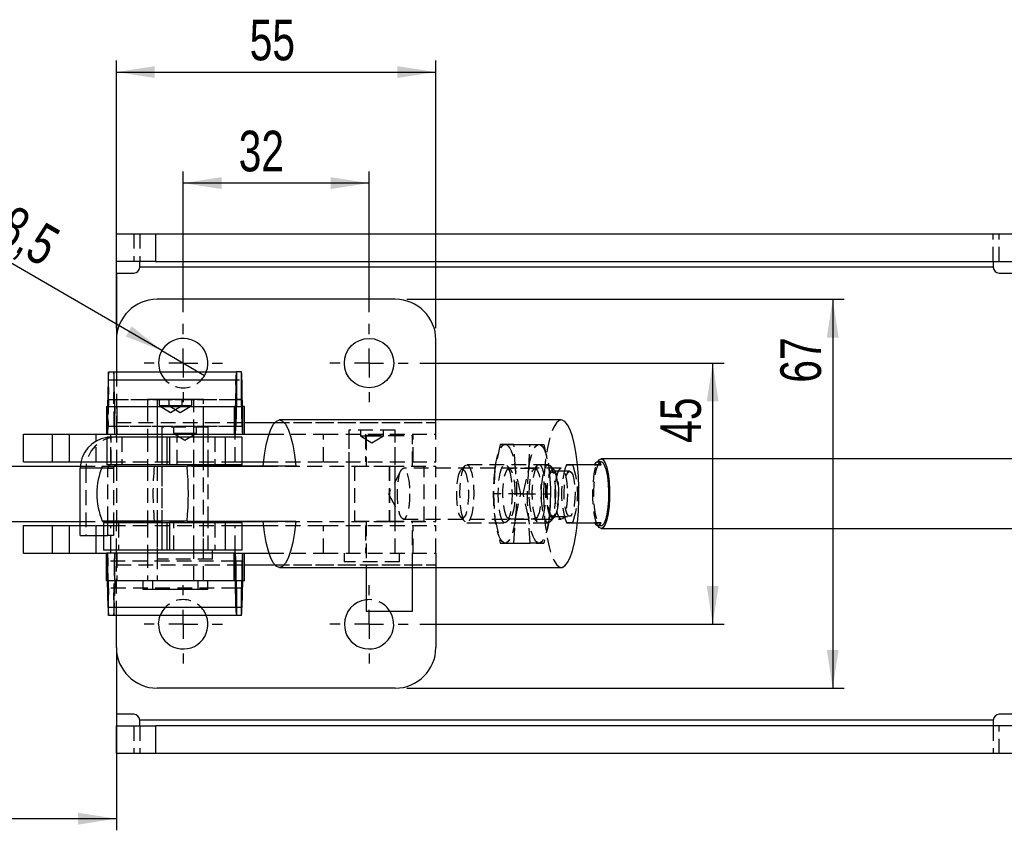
# Model space of a CAD drawing. Extents: x 62 to 809, y 54 to 567.
# Tile 4 of 8: x 413 to 583, y 263 to 402. Entities that reach past the tile are written whole.
import ezdxf

# ---------------------------------------------------------------- set-up
doc = ezdxf.new("R2010")
doc.units = 0
doc.header["$LTSCALE"] = 2
doc.linetypes.add('HIDDEN', pattern=[1.905, 1.27, -0.635])
doc.layers.get('0').update_dxf_attribs({"linetype": 'CONTINUOUS'})
doc.layers.add('FORMATO', color=179, linetype='CONTINUOUS')
doc.styles.add('SLDTEXTSTYLE0', font='TXT', dxfattribs={"width": 0.75})
doc.dimstyles.new('SLDDIMSTYLE0', dxfattribs={"dimtxt": 7, "dimasz": 6.604, "dimexe": 0, "dimexo": 0.0625, "dimgap": 1.75, "dimtad": 1, "dimdec": 0, "dimrnd": 1e-09, "dimzin": 12, "dimtxsty": 'SLDTEXTSTYLE0', "dimsah": 1, "dimcen": 0.09, "dimazin": 3, "dimtfac": 1, "dimtdec": 0, "dimtofl": 0, "dimtmove": 0, "dimatfit": 3, "dimtolj": 1, "dimtzin": 12})
doc.dimstyles.new('SLDDIMSTYLE1', dxfattribs={"dimtxt": 7, "dimasz": 6.604, "dimexe": 0, "dimexo": 0.0625, "dimgap": 1.75, "dimtad": 1, "dimdec": 3, "dimrnd": 1e-09, "dimzin": 12, "dimtxsty": 'SLDTEXTSTYLE0', "dimsah": 1, "dimcen": 0.09, "dimazin": 3, "dimtfac": 1, "dimtdec": 3, "dimtofl": 0, "dimtmove": 0, "dimatfit": 3, "dimtolj": 1, "dimtzin": 12})
doc.dimstyles.new('SLDDIMSTYLE2', dxfattribs={"dimtxt": 7, "dimasz": 6.604, "dimexe": 0, "dimexo": 0.0625, "dimgap": 1.75, "dimtad": 1, "dimdec": 3, "dimrnd": 1e-09, "dimzin": 12, "dimtxsty": 'SLDTEXTSTYLE0', "dimblk1": 'NONE', "dimsah": 1, "dimcen": 0, "dimazin": 3, "dimtfac": 1, "dimtdec": 3, "dimtmove": 0, "dimatfit": 3, "dimtolj": 1, "dimtzin": 12})

# ---------------------------------------------------------------- blocks, each defined once
blk = doc.blocks.new('_D_3')
at = {"layer": 'FORMATO'}
for p, q in [((481.91, 343.07), (534.33, 343.07)), ((532.33, 298.07), (532.33, 343.07)), ((481.91, 298.07), (534.33, 298.07))]:
    blk.add_line(p, q, dxfattribs=at)
for points in [[(532.33, 343.07), (531.32, 336.47), (533.35, 336.47)], [(532.33, 298.07), (533.35, 304.67), (531.32, 304.67)]]:
    blk.add_solid(points, dxfattribs=at)
at = {"layer": 'FORMATO', "insert": (523.31, 329.33), "char_height": 7, "attachment_point": 1, "rotation": 90, "style": 'SLDTEXTSTYLE0'}
blk.add_mtext('45', dxfattribs=at)
blk = doc.blocks.new('_D_4')
at = {"layer": 'FORMATO'}
for p, q in [((479.66, 354.07), (555, 354.07)), ((553, 354.07), (553, 287.07)), ((479.66, 287.07), (555, 287.07))]:
    blk.add_line(p, q, dxfattribs=at)
for points in [[(553, 354.07), (551.99, 347.47), (554.02, 347.47)], [(553, 287.07), (554.02, 293.67), (551.99, 293.67)]]:
    blk.add_solid(points, dxfattribs=at)
at = {"layer": 'FORMATO', "insert": (543.98, 339.69), "char_height": 7, "attachment_point": 1, "rotation": 90, "style": 'SLDTEXTSTYLE0'}
blk.add_mtext('67', dxfattribs=at)
blk = doc.blocks.new('_D_5')
at = {"layer": 'FORMATO'}
for p, q in [((441.16, 351.82), (441.16, 376.07)), ((473.16, 351.82), (473.16, 376.07)), ((473.16, 374.07), (441.16, 374.07))]:
    blk.add_line(p, q, dxfattribs=at)
for points in [[(441.16, 374.07), (447.76, 373.05), (447.76, 375.09)], [(473.16, 374.07), (466.55, 375.09), (466.55, 373.05)]]:
    blk.add_solid(points, dxfattribs=at)
at = {"layer": 'FORMATO', "insert": (450.71, 383.09), "char_height": 7, "attachment_point": 1, "style": 'SLDTEXTSTYLE0'}
blk.add_mtext('32', dxfattribs=at)
blk = doc.blocks.new('_D_6')
at = {"layer": 'FORMATO'}
for p, q in [((284.62, 313.81), (284.62, 262.59)), ((429.66, 292.07), (429.66, 262.59)), ((429.66, 264.59), (284.62, 264.59))]:
    blk.add_line(p, q, dxfattribs=at)
for points in [[(284.62, 264.59), (291.22, 263.57), (291.22, 265.61)], [(429.66, 264.59), (423.05, 265.61), (423.05, 263.57)]]:
    blk.add_solid(points, dxfattribs=at)
at = {"layer": 'FORMATO', "insert": (338.75, 273.61), "char_height": 7, "attachment_point": 1, "style": 'SLDTEXTSTYLE0'}
blk.add_mtext('145', dxfattribs=at)
blk = doc.blocks.new('_D_7')
at = {"layer": 'FORMATO'}
for p, q in [((429.66, 349.07), (429.66, 395.19)), ((484.66, 349.07), (484.66, 395.19)), ((429.66, 393.19), (484.66, 393.19))]:
    blk.add_line(p, q, dxfattribs=at)
for points in [[(429.66, 393.19), (436.26, 392.18), (436.26, 394.21)], [(484.66, 393.19), (478.05, 394.21), (478.05, 392.18)]]:
    blk.add_solid(points, dxfattribs=at)
at = {"layer": 'FORMATO', "insert": (452.6, 402.22), "char_height": 7, "attachment_point": 1, "style": 'SLDTEXTSTYLE0'}
blk.add_mtext('55', dxfattribs=at)
blk = doc.blocks.new('_D_8')
at = {"layer": 'FORMATO'}
for q in [(398.34, 367.96), (444.83, 340.93)]:
    blk.add_line((437.48, 345.21), q, dxfattribs=at)
blk.add_solid([(437.48, 345.21), (432.28, 349.4), (431.26, 347.65)], dxfattribs=at)
at = {"layer": 'FORMATO', "char_height": 7, "attachment_point": 1, "rotation": 329.8316, "style": 'SLDTEXTSTYLE0'}
for s, insert in [('%%c', (402.84, 375.71)), ('8,5', (412.02, 370.5))]:
    blk.add_mtext(s, dxfattribs=dict(at, insert=insert))
blk = doc.blocks.new('_NONE')
blk = doc.blocks.new('SW_CENTERMARKSYMBOL_3')
at = {"layer": 'FORMATO', "color": 0}
for p, q in [((0, 5), (0, 6.75)), ((0, 0), (0, 2.5)), ((-5, 0), (-6.75, 0)), ((0, 0), (-2.5, 0)), ((0, 0), (0, -2.5)), ((0, 0), (2.5, 0)), ((5, 0), (6.75, 0)), ((0, -5), (0, -6.75))]:
    blk.add_line(p, q, dxfattribs=at)
blk = doc.blocks.new('SW_CENTERMARKSYMBOL_4')
at = {"layer": 'FORMATO', "color": 0}
for p, q in [((0, 5), (0, 6.75)), ((0, 0), (0, 2.5)), ((-5, 0), (-6.75, 0)), ((0, 0), (-2.5, 0)), ((0, 0), (0, -2.5)), ((0, 0), (2.5, 0)), ((5, 0), (6.75, 0)), ((0, -5), (0, -6.75))]:
    blk.add_line(p, q, dxfattribs=at)
blk = doc.blocks.new('SW_CENTERMARKSYMBOL_5')
at = {"layer": 'FORMATO', "color": 0}
for p, q in [((0, 5), (0, 6.75)), ((0, 0), (0, 2.5)), ((-5, 0), (-6.75, 0)), ((0, 0), (-2.5, 0)), ((0, 0), (0, -2.5)), ((0, 0), (2.5, 0)), ((5, 0), (6.75, 0)), ((0, -5), (0, -6.75))]:
    blk.add_line(p, q, dxfattribs=at)
blk = doc.blocks.new('SW_CENTERMARKSYMBOL_6')
at = {"layer": 'FORMATO', "color": 0}
for p, q in [((0, 5), (0, 6.75)), ((0, 0), (0, 2.5)), ((-5, 0), (-6.75, 0)), ((0, 0), (-2.5, 0)), ((0, 0), (0, -2.5)), ((0, 0), (2.5, 0)), ((5, 0), (6.75, 0)), ((0, -5), (0, -6.75))]:
    blk.add_line(p, q, dxfattribs=at)

msp = doc.modelspace()

# ---------------------------------------------------------------- linework, layer by layer
at = {"color": 7, "linetype": 'CONTINUOUS'}
for p, q in [((429.657864, 360.570539), (429.657864, 365.320539)), ((429.657864, 365.320539), (436.411213, 365.320539)), ((436.411213, 365.320539), (436.411213, 360.570539)), ((436.411213, 365.320539), (600.469082, 365.320539)), ((436.411213, 360.570539), (429.657864, 360.570539)), ((433.657864, 359.570539), (433.657864, 360.570539)), ((580.657864, 359.570539), (433.657864, 359.570539)), ((436.411213, 360.570539), (600.469082, 360.570539)), ((580.657864, 360.570539), (580.657864, 359.570539)), ((429.657864, 358.570539), (429.657864, 347.070539)), ((429.657864, 358.570539), (432.657864, 358.570539)), ((581.657864, 358.570539), (584.657864, 358.570539)), ((477.657864, 354.070539), (436.657864, 354.070539)), ((429.657864, 347.070539), (429.657864, 341.572773)), ((484.657864, 333.270539), (484.657864, 347.070539)), ((428.308659, 341.572773), (450.303558, 341.572773)), ((450.303558, 341.572773), (450.303558, 336.822773)), ((451.187599, 341.572773), (450.303558, 341.572773)), ((451.187599, 336.822773), (451.187599, 341.572773)), ((428.236185, 340.178601), (428.137075, 335.575702)), ((428.236185, 340.178601), (450.231085, 340.178601)), ((450.231085, 340.178601), (450.131974, 335.575702)), ((450.303406, 336.819844), (450.231085, 340.178601)), ((451.260073, 340.178601), (451.187751, 336.819844)), ((451.359183, 335.575702), (451.260073, 340.178601)), ((434.99309, 336.768305), (434.99309, 335.572773)), ((442.99309, 336.768305), (434.99309, 336.768305)), ((442.99309, 335.572773), (442.99309, 336.768305)), ((450.303406, 336.819844), (450.204295, 332.216945)), ((451.187599, 336.822773), (450.303558, 336.822773)), ((451.286862, 332.216945), (451.187751, 336.819844)), ((427.935081, 335.572773), (427.935081, 330.822773)), ((427.935081, 335.572773), (449.929981, 335.572773)), ((449.929981, 335.572773), (449.929981, 330.822773)), ((450.131822, 335.572773), (449.929981, 335.572773)), ((450.131822, 330.822773), (450.131822, 335.572773)), ((450.131974, 335.575702), (450.204295, 332.216945)), ((451.286862, 332.216945), (451.359183, 335.575702)), ((451.359335, 335.572773), (451.359335, 330.822773)), ((451.714528, 335.572773), (451.359335, 335.572773)), ((451.714528, 330.822773), (451.714528, 335.572773)), ((506.268699, 333.270539), (457.729299, 333.270539)), ((413.657864, 326.072773), (413.657864, 330.822773)), ((413.657864, 330.822773), (418.657864, 330.822773)), ((418.657864, 326.072773), (418.657864, 330.822773)), ((418.657864, 330.822773), (421.552959, 330.822773)), ((421.552959, 326.072773), (421.552959, 330.822773)), ((421.552959, 330.822773), (426.160916, 330.822773)), ((426.160916, 330.822773), (427.935081, 330.822773)), ((427.935081, 330.822773), (449.929981, 330.822773)), ((434.99309, 330.822773), (434.99309, 330.320539)), ((442.99309, 330.320539), (442.99309, 330.822773)), ((445.426866, 330.320539), (445.426866, 330.822773)), ((450.131822, 330.822773), (449.929981, 330.822773)), ((450.131822, 330.822773), (455.93085, 330.822773)), ((427.99309, 330.320539), (427.99309, 325.570539)), ((438.323577, 330.320539), (427.99309, 330.320539)), ((438.323577, 330.320539), (438.323577, 325.570539)), ((438.82265, 330.320539), (438.323577, 330.320539)), ((438.82265, 330.320539), (438.82265, 325.570539)), ((448.353748, 330.320539), (438.82265, 330.320539)), ((448.353748, 330.320539), (448.353748, 325.570539)), ((451.305692, 330.320539), (448.353748, 330.320539)), ((451.305692, 325.570539), (451.305692, 330.320539)), ((413.657864, 326.072773), (418.657864, 326.072773)), ((418.657864, 326.072773), (421.552959, 326.072773)), ((421.552959, 326.072773), (423.551819, 326.072773)), ((438.323577, 325.570539), (427.99309, 325.570539)), ((429.657864, 325.563212), (429.657864, 325.333039)), ((434.99309, 325.570539), (434.99309, 325.320539)), ((438.82265, 325.570539), (438.323577, 325.570539)), ((448.353748, 325.570539), (438.82265, 325.570539)), ((442.99309, 325.320539), (442.99309, 325.570539)), ((445.426866, 325.333039), (445.426866, 325.570539)), ((451.305692, 325.570539), (448.353748, 325.570539)), ((451.305692, 326.072773), (454.982911, 326.072773)), ((513.101123, 325.570539), (509.069824, 325.570539)), ((512.001585, 325.570539), (513.101123, 325.570539)), ((513.133827, 326.070539), (512.551354, 326.070539)), ((591.842669, 326.570539), (513.133827, 326.570539)), ((284.615862, 325.333039), (423.449529, 325.333039)), ((423.437256, 313.370539), (423.437256, 324.970539)), ((427.214826, 325.320539), (441.819153, 325.320539)), ((429.273947, 325.333039), (434.99309, 325.333039)), ((460.555362, 325.320539), (441.819153, 325.320539)), ((442.99309, 325.333039), (454.904447, 325.333039)), ((284.615862, 315.808039), (423.437256, 315.808039)), ((441.819153, 315.820539), (427.214826, 315.820539)), ((427.429609, 315.570539), (427.429609, 310.820539)), ((438.323577, 315.570539), (427.429609, 315.570539)), ((428.17845, 315.570539), (428.17845, 315.820539)), ((429.152287, 315.820539), (429.152287, 315.570539)), ((429.152287, 315.808039), (434.99309, 315.808039)), ((429.657864, 315.808039), (429.657864, 315.570539)), ((434.99309, 315.820539), (434.99309, 315.570539)), ((438.323577, 315.570539), (438.323577, 310.820539)), ((438.82265, 315.570539), (438.323577, 315.570539)), ((438.82265, 315.570539), (438.82265, 310.820539)), ((448.353748, 315.570539), (438.82265, 315.570539)), ((441.819153, 315.820539), (460.555362, 315.820539)), ((442.99309, 315.570539), (442.99309, 315.820539)), ((442.99309, 315.808039), (454.904447, 315.808039)), ((445.426866, 315.570539), (445.426866, 315.808039)), ((448.353748, 315.570539), (448.353748, 310.820539)), ((451.305692, 315.570539), (448.353748, 315.570539)), ((451.305692, 310.820539), (451.305692, 315.570539)), ((509.069824, 315.570539), (513.101123, 315.570539)), ((413.657864, 310.318305), (413.657864, 315.068305)), ((413.657864, 315.068305), (418.657864, 315.068305)), ((418.657864, 310.318305), (418.657864, 315.068305)), ((418.657864, 315.068305), (421.552959, 315.068305)), ((421.552959, 310.318305), (421.552959, 315.068305)), ((421.552959, 315.068305), (423.437256, 315.068305)), ((451.305692, 315.068305), (454.982911, 315.068305)), ((512.551354, 315.070539), (513.133827, 315.070539)), ((513.133827, 314.570539), (591.842669, 314.570539)), ((423.437256, 313.370539), (427.429609, 313.370539)), ((413.657864, 310.318305), (418.657864, 310.318305)), ((418.657864, 310.318305), (421.552959, 310.318305)), ((421.552959, 310.318305), (426.160916, 310.318305)), ((426.160916, 310.318305), (427.935081, 310.318305)), ((438.323577, 310.820539), (427.429609, 310.820539)), ((427.935081, 305.568305), (427.935081, 310.318305)), ((449.929981, 310.318305), (427.935081, 310.318305)), ((434.99309, 310.820539), (434.99309, 310.318305)), ((438.82265, 310.820539), (438.323577, 310.820539)), ((448.353748, 310.820539), (438.82265, 310.820539)), ((442.99309, 310.318305), (442.99309, 310.820539)), ((446.220616, 310.318305), (446.220616, 310.820539)), ((451.305692, 310.820539), (448.353748, 310.820539)), ((449.929981, 305.568305), (449.929981, 310.318305)), ((450.131822, 310.318305), (449.929981, 310.318305)), ((450.131822, 305.568305), (450.131822, 310.318305)), ((450.131822, 310.318305), (455.93085, 310.318305)), ((451.359335, 310.318305), (451.359335, 305.568305)), ((451.714528, 305.568305), (451.714528, 310.318305)), ((450.204295, 308.924133), (450.131974, 305.565376)), ((450.303406, 304.321234), (450.204295, 308.924133)), ((451.286862, 308.924133), (451.187751, 304.321234)), ((451.359183, 305.565376), (451.286862, 308.924133)), ((457.729299, 307.870539), (506.268699, 307.870539)), ((472.657864, 307.870539), (472.657864, 300.320539)), ((480.657864, 300.320539), (480.657864, 307.870539)), ((484.657864, 307.870539), (484.657864, 294.070539)), ((449.929981, 305.568305), (427.935081, 305.568305)), ((428.236185, 300.962477), (428.137075, 305.565376)), ((434.23059, 305.568305), (434.23059, 304.068305)), ((443.75559, 304.068305), (443.75559, 305.568305)), ((450.131822, 305.568305), (449.929981, 305.568305)), ((450.231085, 300.962477), (450.131974, 305.565376)), ((451.359183, 305.565376), (451.260073, 300.962477)), ((451.714528, 305.568305), (451.359335, 305.568305)), ((443.75559, 304.068305), (434.23059, 304.068305)), ((450.231085, 300.962477), (450.303406, 304.321234)), ((450.303558, 304.318305), (450.303558, 299.568305)), ((451.187599, 304.318305), (450.303558, 304.318305)), ((451.187599, 299.568305), (451.187599, 304.318305)), ((451.187751, 304.321234), (451.260073, 300.962477)), ((450.231085, 300.962477), (428.236185, 300.962477)), ((472.657864, 300.320539), (476.657864, 300.320539)), ((476.657864, 300.320539), (480.657864, 300.320539)), ((450.303558, 299.568305), (428.308659, 299.568305)), ((429.657864, 294.070539), (429.657864, 299.568305)), ((451.187599, 299.568305), (450.303558, 299.568305)), ((429.657864, 294.070539), (429.657864, 282.570539)), ((477.657864, 287.070539), (436.657864, 287.070539)), ((432.657864, 282.570539), (429.657864, 282.570539)), ((433.657864, 280.570539), (433.657864, 281.570539)), ((580.657864, 281.570539), (433.657864, 281.570539)), ((580.657864, 281.570539), (580.657864, 280.570539)), ((584.657864, 282.570539), (581.657864, 282.570539)), ((429.657864, 275.820539), (429.657864, 280.570539)), ((429.657864, 280.570539), (436.411213, 280.570539)), ((436.411213, 280.570539), (436.411213, 275.820539)), ((600.469082, 280.570539), (436.411213, 280.570539)), ((436.411213, 275.820539), (429.657864, 275.820539)), ((600.469082, 275.820539), (436.411213, 275.820539))]:
    msp.add_line(p, q, dxfattribs=at)
at = {"color": 7, "linetype": 'HIDDEN'}
for p, q in [((432.657864, 365.320539), (432.657864, 360.570539)), ((433.657864, 365.320539), (433.657864, 360.570539)), ((580.657864, 360.570539), (580.657864, 365.320539)), ((581.657864, 360.570539), (581.657864, 365.320539)), ((580.657864, 359.570539), (433.657864, 359.570539)), ((428.308659, 336.822773), (428.308659, 341.572773)), ((429.1927, 341.572773), (429.1927, 336.822773)), ((429.657864, 341.572773), (429.657864, 332.822773)), ((428.236185, 340.178601), (428.308507, 336.819844)), ((429.192852, 336.819844), (429.265173, 340.178601)), ((429.265173, 340.178601), (451.260073, 340.178601)), ((429.364284, 335.575702), (429.265173, 340.178601)), ((428.308507, 336.819844), (428.209396, 332.216945)), ((428.308507, 336.819844), (450.303406, 336.819844)), ((428.308659, 336.822773), (450.303558, 336.822773)), ((429.291962, 332.216945), (429.192852, 336.819844)), ((429.192852, 336.819844), (450.303406, 336.819844)), ((436.657864, 336.768305), (436.657864, 305.568305)), ((436.99309, 336.768305), (436.99309, 335.768305)), ((436.99309, 335.768305), (438.99309, 335.768305)), ((436.99309, 335.768305), (438.99309, 334.566584)), ((438.657864, 336.768305), (438.657864, 335.768305)), ((438.657864, 335.768305), (440.657864, 334.566584)), ((438.99309, 335.768305), (440.99309, 335.768305)), ((438.99309, 334.566584), (440.99309, 335.768305)), ((440.657864, 334.566584), (442.657864, 335.768305)), ((440.99309, 335.768305), (440.99309, 336.768305)), ((440.99309, 335.768305), (442.657864, 335.768305)), ((442.657864, 335.768305), (442.657864, 336.768305)), ((444.657864, 336.768305), (442.99309, 336.768305)), ((444.657864, 305.568305), (444.657864, 336.768305)), ((428.136922, 335.572773), (428.136922, 330.822773)), ((428.209396, 332.216945), (428.137075, 335.575702)), ((429.364284, 335.575702), (429.291962, 332.216945)), ((429.364284, 335.575702), (451.359183, 335.575702)), ((429.364436, 330.822773), (429.364436, 335.572773)), ((429.719628, 335.572773), (429.719628, 330.822773)), ((434.99309, 335.575702), (442.99309, 335.575702)), ((434.99309, 335.572773), (434.99309, 330.822773)), ((434.99309, 335.572773), (434.99309, 330.822773)), ((436.657864, 335.572773), (436.657864, 330.822773)), ((442.99309, 330.822773), (442.99309, 335.572773)), ((442.99309, 330.822773), (442.99309, 335.572773)), ((444.657864, 330.822773), (444.657864, 335.572773)), ((450.131822, 335.572773), (451.359335, 335.572773)), ((429.657864, 332.822773), (484.657864, 332.822773)), ((429.657864, 332.822773), (429.657864, 330.822778)), ((429.657864, 332.822773), (451.714528, 332.822773)), ((456.927287, 332.822773), (484.657864, 332.822773)), ((484.657864, 332.822773), (484.657864, 333.270539)), ((484.657864, 330.822773), (484.657864, 332.822773)), ((428.209396, 332.216945), (450.204295, 332.216945)), ((429.291962, 332.216945), (450.204295, 332.216945)), ((429.657864, 330.822778), (429.653889, 330.822773)), ((429.653889, 330.45003), (429.653889, 330.822773)), ((429.657864, 330.452924), (429.657864, 330.822778)), ((436.657864, 330.822773), (436.657864, 326.072773)), ((445.426866, 332.020539), (437.489366, 332.020539)), ((437.489366, 332.020539), (437.489366, 310.820539)), ((439.458116, 332.020539), (439.458116, 331.020539)), ((439.458116, 331.020539), (441.458116, 331.020539)), ((439.458116, 331.020539), (441.458116, 329.818818)), ((441.458116, 331.020539), (443.458116, 331.020539)), ((441.458116, 329.818818), (443.458116, 331.020539)), ((443.458116, 331.020539), (443.458116, 332.020539)), ((444.657864, 326.072773), (444.657864, 330.822773)), ((445.426866, 330.822773), (445.426866, 332.020539)), ((455.93085, 330.822773), (465.32663, 330.822773)), ((465.32663, 330.822773), (484.657864, 330.822773)), ((465.32663, 326.072773), (465.32663, 330.822773)), ((469.657864, 330.822773), (469.657864, 326.072773)), ((477.626614, 331.518305), (469.689114, 331.518305)), ((469.689114, 331.518305), (469.689114, 310.318305)), ((471.657864, 331.518305), (471.657864, 330.518305)), ((472.557864, 330.822773), (472.557864, 326.072773)), ((475.657864, 330.518305), (475.657864, 331.518305)), ((477.626614, 310.318305), (477.626614, 331.518305)), ((477.657865, 326.072773), (477.657865, 330.822773)), ((480.757864, 326.072773), (480.757864, 330.822773)), ((484.657864, 326.072773), (484.657864, 330.822773)), ((426.160916, 326.072773), (426.160916, 329.634377)), ((428.777338, 330.320539), (427.99309, 330.26253)), ((428.013484, 330.320539), (428.013484, 325.570539)), ((428.677177, 326.072773), (428.677177, 330.320539)), ((428.777338, 325.570539), (428.777338, 330.320539)), ((429.751175, 325.570539), (429.751175, 330.320539)), ((430.600239, 330.320539), (430.600239, 325.570539)), ((434.99309, 330.320539), (434.99309, 325.570539)), ((434.99309, 330.320539), (434.99309, 325.570539)), ((437.458116, 330.320539), (437.458116, 325.570539)), ((440.131337, 325.570539), (440.131337, 330.320539)), ((442.99309, 325.570539), (442.99309, 330.320539)), ((442.99309, 325.570539), (442.99309, 330.320539)), ((445.426866, 325.570539), (445.426866, 330.320539)), ((445.458116, 325.570539), (445.458116, 330.320539)), ((446.619286, 330.320539), (446.619286, 325.570539)), ((450.104422, 326.072773), (450.104422, 330.320539)), ((471.657864, 330.518305), (473.657864, 330.518305)), ((471.657864, 330.518305), (473.657864, 329.316584)), ((472.657864, 330.620539), (476.657864, 330.620539)), ((472.657864, 330.620539), (472.657864, 325.320539)), ((473.657864, 330.518305), (475.657864, 330.518305)), ((473.657864, 329.316584), (475.657864, 330.518305)), ((476.657864, 330.620539), (480.657864, 330.620539)), ((480.657864, 325.320539), (480.657864, 330.620539)), ((495.75649, 329.070539), (494.825694, 324.820539)), ((496.591936, 329.070539), (495.75649, 329.070539)), ((495.75649, 329.070539), (500.897121, 329.070539)), ((498.111479, 329.070539), (496.591936, 329.070539)), ((498.358178, 324.820539), (498.111479, 329.070539)), ((498.111479, 329.070539), (503.25211, 329.070539)), ((500.650422, 324.820539), (500.897121, 329.070539)), ((500.897121, 329.070539), (502.416664, 329.070539)), ((502.416664, 329.070539), (503.25211, 329.070539)), ((503.25211, 329.070539), (504.182906, 324.820539)), ((423.551819, 326.072773), (426.160916, 326.072773)), ((426.160916, 326.072773), (428.677177, 326.072773)), ((428.677177, 326.072773), (450.104422, 326.072773)), ((429.657864, 325.910826), (429.657864, 325.563212)), ((450.104422, 326.072773), (451.305692, 326.072773)), ((454.982911, 326.072773), (465.32663, 326.072773)), ((465.32663, 326.072773), (484.657864, 326.072773)), ((504.040456, 325.570539), (489.997037, 325.570539)), ((507.147645, 325.570539), (508.247183, 325.570539)), ((508.247183, 325.570539), (507.147645, 325.570539)), ((509.069824, 325.570539), (508.247183, 325.570539)), ((424.411094, 324.970539), (423.437256, 324.970539)), ((423.449529, 325.333039), (429.273947, 325.333039)), ((429.152287, 324.970539), (424.411094, 324.970539)), ((424.411094, 324.970539), (424.411094, 313.370539)), ((428.17845, 324.970539), (427.079652, 324.970539)), ((428.17845, 324.970539), (429.152287, 324.970539)), ((428.17845, 315.820539), (428.17845, 324.970539)), ((429.152287, 324.970539), (429.152287, 315.820539)), ((429.657864, 325.333039), (429.657864, 315.808039)), ((434.99309, 325.333039), (442.99309, 325.333039)), ((434.99309, 325.320539), (434.99309, 315.820539)), ((434.99309, 325.320539), (434.99309, 315.820539)), ((437.458116, 325.333039), (437.458116, 315.808039)), ((442.99309, 315.820539), (442.99309, 325.320539)), ((442.99309, 315.820539), (442.99309, 325.320539)), ((445.426866, 315.808039), (445.426866, 325.333039)), ((445.458116, 315.808039), (445.458116, 325.333039)), ((454.904447, 325.333039), (476.614362, 325.333039)), ((469.657864, 325.333039), (469.657864, 315.808039)), ((470.657864, 325.320539), (476.657864, 325.320539)), ((470.657864, 325.320539), (470.657864, 315.820539)), ((478.652369, 324.581057), (476.520078, 320.570539)), ((476.614362, 325.333039), (476.614362, 315.808039)), ((476.614362, 325.333039), (484.657869, 325.333039)), ((476.657864, 325.320539), (482.657864, 325.320539)), ((476.70132, 325.333039), (476.70132, 315.808039)), ((477.657864, 315.808039), (477.657864, 325.333039)), ((506.268699, 324.970539), (479.086635, 324.970539)), ((482.657864, 315.820539), (482.657864, 325.320539)), ((484.657869, 315.808039), (484.657869, 325.333039)), ((489.700522, 325.415414), (489.001413, 324.67221)), ((494.825694, 324.820539), (494.578996, 320.570539)), ((497.505071, 324.759902), (496.888451, 325.415414)), ((501.759926, 324.894039), (497.248674, 324.894039)), ((499.288974, 320.570539), (498.358178, 324.820539)), ((499.719627, 320.570539), (500.650422, 324.820539)), ((502.120149, 325.415414), (501.50353, 324.759902)), ((504.182906, 324.820539), (504.429605, 320.570539)), ((505.03608, 324.67221), (504.336971, 325.415414)), ((507.697414, 324.470539), (504.78505, 324.470539)), ((476.520078, 320.570539), (478.652369, 316.560021)), ((499.719627, 320.570539), (494.578996, 320.570539)), ((494.578996, 320.570539), (494.825694, 316.320539)), ((498.358178, 316.320539), (499.288974, 320.570539)), ((499.288974, 320.570539), (504.429605, 320.570539)), ((500.650422, 316.320539), (499.719627, 320.570539)), ((504.429605, 320.570539), (504.182906, 316.320539)), ((423.437256, 315.808039), (429.152287, 315.808039)), ((427.451115, 315.570539), (427.451115, 310.820539)), ((428.17845, 313.370539), (428.17845, 315.570539)), ((429.152287, 315.570539), (429.152287, 313.370539)), ((429.657864, 315.570539), (429.657864, 315.230252)), ((430.001352, 315.570539), (430.001352, 310.820539)), ((434.99309, 315.808039), (442.99309, 315.808039)), ((434.99309, 315.570539), (434.99309, 310.820539)), ((434.99309, 315.570539), (434.99309, 310.820539)), ((437.458116, 315.570539), (437.458116, 310.820539)), ((439.532449, 310.820539), (439.532449, 315.570539)), ((442.99309, 310.820539), (442.99309, 315.570539)), ((442.99309, 310.820539), (442.99309, 315.570539)), ((445.426866, 310.820539), (445.426866, 315.570539)), ((445.458116, 310.820539), (445.458116, 315.570539)), ((446.619286, 315.570539), (446.619286, 310.820539)), ((454.904447, 315.808039), (476.614362, 315.808039)), ((470.657864, 315.820539), (476.657864, 315.820539)), ((472.657864, 315.820539), (472.657864, 307.870539)), ((476.614362, 315.808039), (484.657869, 315.808039)), ((476.657864, 315.820539), (482.657864, 315.820539)), ((479.086635, 316.170539), (506.268699, 316.170539)), ((480.657864, 307.870539), (480.657864, 315.820539)), ((489.001413, 316.468868), (489.700522, 315.725664)), ((489.997037, 315.570539), (504.040456, 315.570539)), ((494.825694, 316.320539), (495.75649, 312.070539)), ((496.888451, 315.725664), (497.505071, 316.381176)), ((497.248674, 316.247039), (501.759926, 316.247039)), ((498.111479, 312.070539), (498.358178, 316.320539)), ((500.897121, 312.070539), (500.650422, 316.320539)), ((501.50353, 316.381176), (502.120149, 315.725664)), ((504.182906, 316.320539), (503.25211, 312.070539)), ((504.336971, 315.725664), (505.03608, 316.468868)), ((504.78505, 316.670539), (507.697414, 316.670539)), ((508.247183, 315.570539), (507.147645, 315.570539)), ((507.147645, 315.570539), (508.247183, 315.570539)), ((508.247183, 315.570539), (509.069824, 315.570539)), ((513.101123, 315.570539), (512.001585, 315.570539)), ((423.437256, 315.068305), (426.160916, 315.068305)), ((426.160916, 315.068305), (428.677177, 315.068305)), ((426.160916, 313.370539), (426.160916, 315.068305)), ((428.677177, 315.068305), (450.104422, 315.068305)), ((428.677177, 310.820539), (428.677177, 315.068305)), ((429.653889, 310.318305), (429.653889, 315.068305)), ((429.657864, 310.3183), (429.657864, 315.068288)), ((436.657864, 315.068305), (436.657864, 310.318305)), ((444.657864, 310.318305), (444.657864, 315.068305)), ((450.104422, 315.068305), (451.305692, 315.068305)), ((450.104422, 310.820539), (450.104422, 315.068305)), ((454.982911, 315.068305), (465.32663, 315.068305)), ((465.32663, 315.068305), (484.657864, 315.068305)), ((465.32663, 310.318305), (465.32663, 315.068305)), ((469.657864, 315.068305), (469.657864, 310.318305)), ((472.557864, 315.068305), (472.557864, 310.318305)), ((477.657865, 310.318305), (477.657865, 315.068305)), ((480.757864, 310.318305), (480.757864, 315.068305)), ((484.657864, 310.318305), (484.657864, 315.068305)), ((427.429609, 313.370539), (428.17845, 313.370539)), ((429.152287, 313.370539), (428.17845, 313.370539)), ((495.75649, 312.070539), (496.591936, 312.070539)), ((495.75649, 312.070539), (500.897121, 312.070539)), ((496.591936, 312.070539), (498.111479, 312.070539)), ((498.111479, 312.070539), (503.25211, 312.070539)), ((502.416664, 312.070539), (500.897121, 312.070539)), ((503.25211, 312.070539), (502.416664, 312.070539)), ((428.136922, 310.318305), (428.136922, 305.568305)), ((429.364436, 305.568305), (429.364436, 310.318305)), ((429.657864, 308.318305), (429.657864, 310.3183)), ((429.719628, 310.318305), (429.719628, 305.568305)), ((434.99309, 310.318305), (434.99309, 305.568305)), ((434.99309, 310.318305), (434.99309, 305.568305)), ((436.657864, 310.318305), (436.657864, 305.568305)), ((436.695616, 310.820539), (436.695616, 309.320539)), ((442.99309, 305.568305), (442.99309, 310.318305)), ((442.99309, 305.568305), (442.99309, 310.318305)), ((444.657864, 305.568305), (444.657864, 310.318305)), ((446.220616, 309.320539), (446.220616, 310.318305)), ((455.93085, 310.318305), (465.32663, 310.318305)), ((465.32663, 310.318305), (484.657864, 310.318305)), ((468.895364, 310.318305), (468.895364, 308.818305)), ((478.420364, 308.818305), (478.420364, 310.318305)), ((484.657864, 310.318305), (484.657864, 308.318305)), ((428.137075, 305.565376), (428.209396, 308.924133)), ((450.204295, 308.924133), (428.209396, 308.924133)), ((428.308507, 304.321234), (428.209396, 308.924133)), ((429.291962, 308.924133), (429.192852, 304.321234)), ((429.291962, 308.924133), (429.364284, 305.565376)), ((450.204295, 308.924133), (429.291962, 308.924133)), ((446.220616, 309.320539), (436.695616, 309.320539)), ((478.420364, 308.818305), (468.895364, 308.818305)), ((429.657864, 308.318305), (484.657864, 308.318305)), ((429.657864, 299.568305), (429.657864, 308.318305)), ((429.657864, 308.318305), (451.714528, 308.318305)), ((456.927287, 308.318305), (484.657864, 308.318305)), ((484.657864, 308.318305), (484.657864, 307.870539)), ((429.364284, 305.565376), (429.265173, 300.962477)), ((451.359183, 305.565376), (429.364284, 305.565376)), ((443.75559, 305.565376), (434.23059, 305.565376)), ((435.895364, 305.568305), (435.895364, 304.068305)), ((445.420364, 304.068305), (445.420364, 305.568305)), ((451.359335, 305.568305), (450.131822, 305.568305)), ((428.308507, 304.321234), (428.236185, 300.962477)), ((450.303406, 304.321234), (428.308507, 304.321234)), ((450.303558, 304.318305), (428.308659, 304.318305)), ((428.308659, 299.568305), (428.308659, 304.318305)), ((429.1927, 304.318305), (429.1927, 299.568305)), ((429.265173, 300.962477), (429.192852, 304.321234)), ((450.303406, 304.321234), (429.192852, 304.321234)), ((445.420364, 304.068305), (443.75559, 304.068305)), ((451.260073, 300.962477), (429.265173, 300.962477)), ((580.657864, 281.570539), (433.657864, 281.570539)), ((432.657864, 280.570539), (432.657864, 275.820539)), ((433.657864, 280.570539), (433.657864, 275.820539)), ((580.657864, 280.570539), (580.657864, 275.820539)), ((581.657864, 275.820539), (581.657864, 280.570539))]:
    msp.add_line(p, q, dxfattribs=at)
at = {"color": 8, "linetype": 'CONTINUOUS'}
for p, q in [((450.303406, 336.819844), (451.187751, 336.819844)), ((428.137075, 335.575702), (434.99309, 335.575702)), ((442.99309, 335.575702), (450.131974, 335.575702)), ((451.714528, 332.822773), (456.927287, 332.822773)), ((426.160916, 329.634377), (426.160916, 330.822773)), ((428.677177, 330.320539), (428.677177, 330.822773)), ((450.104422, 330.320539), (450.104422, 330.822773)), ((450.204295, 332.216945), (451.286862, 332.216945)), ((427.079652, 324.970539), (423.437256, 324.970539)), ((426.160916, 310.318305), (426.160916, 313.370539)), ((428.677177, 310.318305), (428.677177, 310.820539)), ((450.104422, 310.318305), (450.104422, 310.820539)), ((451.286862, 308.924133), (450.204295, 308.924133)), ((451.714528, 308.318305), (456.927287, 308.318305)), ((434.23059, 305.565376), (428.137075, 305.565376)), ((450.131974, 305.565376), (443.75559, 305.565376)), ((451.187751, 304.321234), (450.303406, 304.321234))]:
    msp.add_line(p, q, dxfattribs=at)
at = {"color": 7, "linetype": 'CONTINUOUS', "flags": 128}
for points in [[(436.907864, 343.070539), (437.080019, 341.873176), (437.180529, 341.572773)], [(454.903235, 325.320539), (455.136212, 327.240822), (455.44363, 328.969615), (455.816665, 330.457288), (456.244608, 331.661134), (456.715173, 332.546593), (457.214851, 333.088244), (457.729299, 333.270539), (458.243746, 333.088244), (458.743424, 332.546593), (459.213989, 331.661134), (459.641932, 330.457288), (460.014967, 328.969615), (460.322385, 327.240822), (460.555362, 325.320539)], [(506.268699, 307.870539), (506.391398, 307.880839), (506.878222, 308.127198), (507.349259, 308.695833), (507.79231, 309.572016), (508.195901, 310.733056), (508.549578, 312.148881), (508.844182, 313.782823), (509.072082, 315.592563), (509.227375, 317.53123), (509.306041, 319.548614), (509.306041, 321.592465), (509.227375, 323.609848), (509.072082, 325.548515), (508.844182, 327.358255), (508.549578, 328.992197), (508.195901, 330.408022), (507.79231, 331.569062), (507.349259, 332.445245), (506.878222, 333.01388), (506.391398, 333.260239), (506.268699, 333.270539)], [(512.001585, 325.570539), (512.133384, 325.787385), (512.270001, 325.944085), (512.409862, 326.038834), (512.551354, 326.070539), (512.692847, 326.038834), (512.832708, 325.944085), (512.969325, 325.787385), (513.101123, 325.570539)], [(513.133827, 326.570539), (513.478354, 326.39619), (513.802858, 325.883275), (514.088481, 325.061604), (514.318622, 323.978928), (514.479908, 322.698168), (514.562964, 321.293759), (514.562964, 319.847319), (514.479908, 318.44291), (514.318622, 317.162151), (514.088481, 316.079475), (513.802858, 315.257803), (513.478354, 314.744888), (513.133827, 314.570539), (512.7893, 314.744888), (512.558474, 315.070539)], [(512.558474, 326.070539), (512.7893, 326.39619), (513.133827, 326.570539)], [(513.133827, 315.070539), (513.299225, 315.113908), (513.619628, 315.456768), (513.909506, 316.120946), (514.150646, 317.064707), (514.327895, 318.228753), (514.430116, 319.539942), (514.450887, 320.915887), (514.388902, 322.270132), (514.248056, 323.517586), (514.037199, 324.579866), (513.76958, 325.390226), (513.462014, 325.897746), (513.133827, 326.070539)], [(460.555362, 315.820539), (460.322385, 313.900257), (460.014967, 312.171464), (459.641932, 310.68379), (459.213989, 309.479944), (458.743424, 308.594486), (458.243746, 308.052834), (457.729299, 307.870539), (457.214851, 308.052834), (456.715173, 308.594486), (456.244608, 309.479944), (455.816665, 310.68379), (455.44363, 312.171464), (455.136212, 313.900257), (454.903235, 315.820539)], [(513.101123, 315.570539), (512.969325, 315.353693), (512.832708, 315.196993), (512.692847, 315.102244), (512.551354, 315.070539), (512.409862, 315.102244), (512.270001, 315.196993), (512.133384, 315.353693), (512.001585, 315.570539)], [(436.907864, 298.070539), (437.080019, 299.267902), (437.180529, 299.568305)]]:
    msp.add_lwpolyline(points, dxfattribs=at)
at = {"color": 7, "linetype": 'HIDDEN', "flags": 128}
for points in [[(506.268699, 333.270539), (505.901396, 333.177942), (505.420908, 332.769119), (504.962377, 332.04436), (504.537678, 331.022434), (504.157813, 329.72981), (503.832618, 328.199966), (503.570516, 326.472523), (503.378296, 324.592223), (503.260936, 322.607762), (503.221475, 320.570539)], [(494.825694, 324.820539), (494.973908, 325.745011), (495.149806, 326.580947), (495.350379, 327.314043), (495.572196, 327.931755), (495.811461, 328.423515), (496.06408, 328.780909), (496.325731, 328.99782), (496.591936, 329.070539)], [(496.591936, 329.070539), (496.858142, 328.99782), (497.119793, 328.780909), (497.372412, 328.423515), (497.611676, 327.931755), (497.833493, 327.314042), (498.034067, 326.580947), (498.209965, 325.745011), (498.358178, 324.820539)], [(500.650422, 324.820539), (500.798636, 325.745011), (500.974534, 326.580947), (501.175107, 327.314043), (501.396924, 327.931755), (501.636189, 328.423515), (501.888808, 328.780909), (502.150459, 328.99782), (502.416664, 329.070539)], [(502.416664, 329.070539), (502.68287, 328.99782), (502.944521, 328.780909), (503.19714, 328.423515), (503.436404, 327.931755), (503.658221, 327.314042), (503.858795, 326.580947), (504.034693, 325.745011), (504.182906, 324.820539)], [(489.997037, 325.570539), (490.30754, 325.400168), (490.596884, 324.900666), (490.845349, 324.106073), (491.036002, 323.070539), (491.155852, 321.864634), (491.196731, 320.570539), (491.155852, 319.276444), (491.036002, 318.070539), (490.845349, 317.035005), (490.596884, 316.240412), (490.30754, 315.74091), (489.997037, 315.570539), (489.686533, 315.74091), (489.39719, 316.240412), (489.148725, 317.035005), (488.958071, 318.070539), (488.838221, 319.276444), (488.797342, 320.570539), (488.838221, 321.864634), (488.958071, 323.070539), (489.148725, 324.106073), (489.39719, 324.900666), (489.686533, 325.400168), (489.997037, 325.570539)], [(496.591936, 315.570539), (496.281432, 315.74091), (495.992089, 316.240412), (495.743624, 317.035005), (495.55297, 318.070539), (495.433121, 319.276444), (495.392242, 320.570539), (495.433121, 321.864634), (495.55297, 323.070539), (495.743624, 324.106073), (495.992089, 324.900666), (496.281433, 325.400168), (496.591936, 325.570539), (496.90244, 325.400168), (497.191783, 324.900666), (497.440248, 324.106073), (497.630902, 323.070539), (497.750752, 321.864634), (497.791631, 320.570539), (497.750752, 319.276444), (497.630902, 318.070539), (497.440248, 317.035005), (497.191783, 316.240412), (496.90244, 315.74091), (496.591936, 315.570539)], [(502.416664, 325.570539), (502.106161, 325.400168), (501.816817, 324.900666), (501.568352, 324.106073), (501.377699, 323.070539), (501.257849, 321.864634), (501.21697, 320.570539), (501.257849, 319.276444), (501.377698, 318.070539), (501.568352, 317.035005), (501.816817, 316.240412), (502.10616, 315.74091), (502.416664, 315.570539), (502.727168, 315.74091), (503.016511, 316.240412), (503.264976, 317.035005), (503.45563, 318.070539), (503.57548, 319.276444), (503.616359, 320.570539), (503.57548, 321.864634), (503.45563, 323.070539), (503.264976, 324.106073), (503.016511, 324.900666), (502.727168, 325.400168), (502.416664, 325.570539)], [(505.24015, 320.570539), (505.199272, 319.276444), (505.079422, 318.070539), (504.888768, 317.035005), (504.640303, 316.240412), (504.35096, 315.74091), (504.040456, 315.570539), (503.729952, 315.74091), (503.440609, 316.240412), (503.192144, 317.035005), (503.00149, 318.070539), (502.88164, 319.276444), (502.840762, 320.570539), (502.88164, 321.864634), (503.00149, 323.070539), (503.192144, 324.106073), (503.440609, 324.900666), (503.729952, 325.400168), (504.040456, 325.570539), (504.35096, 325.400168), (504.640303, 324.900666), (504.888768, 324.106073), (505.079422, 323.070539), (505.199272, 321.864634), (505.24015, 320.570539)], [(512.558474, 315.070539), (512.464796, 315.257803), (512.179174, 316.079475), (511.949032, 317.162151), (511.787747, 318.44291), (511.704691, 319.847319), (511.704691, 321.293759), (511.787747, 322.698168), (511.949032, 323.978928), (512.179174, 325.061604), (512.464796, 325.883275), (512.558474, 326.070539)], [(513.133827, 326.070539), (512.80564, 325.897746), (512.498074, 325.390226), (512.230455, 324.579867), (512.019598, 323.517587), (511.878752, 322.270133), (511.816767, 320.915887), (511.837538, 319.539942), (511.93976, 318.228753), (512.117009, 317.064707), (512.358148, 316.120946), (512.648027, 315.456768), (512.968429, 315.113908), (513.133827, 315.070539)], [(480.142366, 320.570539), (480.103216, 319.383433), (479.988672, 318.28437), (479.807227, 317.354861), (479.57234, 316.663844), (479.301429, 316.262569), (479.014589, 316.180797), (478.733092, 316.424591), (478.477815, 316.975872), (478.267692, 317.793752), (478.118306, 318.817574), (478.040737, 319.971406), (478.040737, 321.169672), (478.118306, 322.323504), (478.267692, 323.347326), (478.477815, 324.165207), (478.733092, 324.716487), (479.014589, 324.960282), (479.301429, 324.878509), (479.57234, 324.477234), (479.807227, 323.786217), (479.988672, 322.856708), (480.103216, 321.757645), (480.142366, 320.570539)], [(489.252442, 324.803539), (489.538587, 324.632073), (489.80155, 324.131565), (490.020028, 323.342565), (490.17632, 322.328991), (490.257766, 321.172958), (490.257766, 319.96812), (490.17632, 318.812087), (490.020028, 317.798514), (489.80155, 317.009513), (489.538587, 316.509005), (489.252442, 316.337539), (488.966297, 316.509005), (488.703334, 317.009513), (488.484857, 317.798514), (488.328564, 318.812087), (488.247119, 319.96812), (488.247119, 321.172958), (488.328564, 322.328991), (488.484857, 323.342565), (488.703334, 324.131565), (488.966298, 324.632073), (489.252442, 324.803539)], [(497.248674, 316.247039), (496.956412, 316.422171), (496.687827, 316.933379), (496.464678, 317.739249), (496.305044, 318.774492), (496.221858, 319.955241), (496.221858, 321.185837), (496.305044, 322.366586), (496.464678, 323.40183), (496.687827, 324.207699), (496.956412, 324.718907), (497.248674, 324.894039), (497.540937, 324.718907), (497.809522, 324.207699), (498.032671, 323.401829), (498.192304, 322.366586), (498.275491, 321.185837), (498.275491, 319.955241), (498.192304, 318.774492), (498.032671, 317.739249), (497.809522, 316.933379), (497.540937, 316.422171), (497.248674, 316.247039)], [(500.72255, 320.570539), (500.764571, 321.78861), (500.88723, 322.908), (501.08059, 323.838022), (501.328985, 324.503333), (501.612292, 324.850032), (501.90756, 324.850032), (502.190868, 324.503333), (502.439263, 323.838022), (502.632622, 322.908), (502.755281, 321.78861), (502.797302, 320.570539), (502.755281, 319.352468), (502.632622, 318.233078), (502.439263, 317.303056), (502.190868, 316.637745), (501.90756, 316.291046), (501.612292, 316.291046), (501.328985, 316.637745), (501.08059, 317.303056), (500.88723, 318.233079), (500.764571, 319.352468), (500.72255, 320.570539)], [(504.78505, 316.337539), (504.498906, 316.509005), (504.235942, 317.009513), (504.017465, 317.798514), (503.861172, 318.812087), (503.779727, 319.96812), (503.779727, 321.172958), (503.861172, 322.328991), (504.017465, 323.342565), (504.235942, 324.131565), (504.498906, 324.632073), (504.78505, 324.803539), (505.071195, 324.632073), (505.334158, 324.131565), (505.552636, 323.342565), (505.708928, 322.328991), (505.790374, 321.172958), (505.790374, 319.96812), (505.708928, 318.812087), (505.552636, 317.798514), (505.334158, 317.009513), (505.071195, 316.509005), (504.78505, 316.337539)], [(504.78505, 324.470539), (505.060871, 324.297273), (505.312184, 323.79287), (505.516658, 323.002149), (505.656126, 321.995369), (505.718195, 320.861986), (505.69735, 319.702707), (505.595444, 318.620539), (505.42153, 317.711637), (505.191062, 317.05676), (504.924518, 316.714099), (504.645582, 316.714099), (504.379039, 317.056761), (504.148571, 317.711637), (503.974657, 318.620539), (503.87275, 319.702707), (503.851905, 320.861987), (503.913974, 321.995369), (504.053443, 323.002149), (504.257917, 323.79287), (504.50923, 324.297273), (504.78505, 324.470539)], [(507.32443, 320.570539), (507.28528, 319.383433), (507.170736, 318.28437), (506.989291, 317.354861), (506.754404, 316.663844), (506.483493, 316.262569), (506.196653, 316.180797), (505.915156, 316.424591), (505.659879, 316.975872), (505.449756, 317.793752), (505.30037, 318.817574), (505.222801, 319.971406), (505.222801, 321.169672), (505.30037, 322.323504), (505.449756, 323.347326), (505.659879, 324.165207), (505.915156, 324.716487), (506.196653, 324.960282), (506.483493, 324.878509), (506.754404, 324.477234), (506.989291, 323.786217), (507.170736, 322.856708), (507.28528, 321.757645), (507.32443, 320.570539)], [(507.697414, 324.470539), (507.973235, 324.297273), (508.224548, 323.79287), (508.429022, 323.002149), (508.56849, 321.995369), (508.630559, 320.861986), (508.609714, 319.702707), (508.507808, 318.620539), (508.333894, 317.711637), (508.103426, 317.05676), (507.836882, 316.714099), (507.557946, 316.714099), (507.291403, 317.056761), (507.060935, 317.711637), (506.887021, 318.620539), (506.785114, 319.702707), (506.764269, 320.861987), (506.826338, 321.995369), (506.965807, 323.002149), (507.170281, 323.79287), (507.421594, 324.297273), (507.697414, 324.470539)], [(503.221475, 320.570539), (503.260936, 318.533316), (503.378296, 316.548856), (503.570516, 314.668555), (503.832618, 312.941112), (504.157813, 311.411268), (504.537678, 310.118644), (504.962377, 309.096719), (505.420908, 308.371959), (505.901396, 307.963136), (506.268699, 307.870539)], [(496.591936, 312.070539), (496.325731, 312.143258), (496.06408, 312.36017), (495.811461, 312.717563), (495.572196, 313.209323), (495.350379, 313.827036), (495.149806, 314.560132), (494.973908, 315.396067), (494.825694, 316.320539)], [(498.358178, 316.320539), (498.209965, 315.396067), (498.034067, 314.560131), (497.833493, 313.827036), (497.611676, 313.209323), (497.372412, 312.717563), (497.119793, 312.36017), (496.858142, 312.143258), (496.591936, 312.070539)], [(502.416664, 312.070539), (502.150459, 312.143258), (501.888808, 312.36017), (501.636189, 312.717563), (501.396924, 313.209323), (501.175107, 313.827036), (500.974534, 314.560132), (500.798636, 315.396067), (500.650422, 316.320539)], [(504.182906, 316.320539), (504.034693, 315.396067), (503.858795, 314.560131), (503.658221, 313.827036), (503.436404, 313.209323), (503.19714, 312.717563), (502.944521, 312.36017), (502.68287, 312.143258), (502.416664, 312.070539)]]:
    msp.add_lwpolyline(points, dxfattribs=at)
at = {"color": 7, "linetype": 'CONTINUOUS'}
msp.add_circle((473.157864, 343.070539), 4.25, dxfattribs=at)
for centre, radius, start, end in [((432.657864, 359.570539), 1, 270, 0), ((581.657864, 359.570539), 1, 180, 270), ((436.657864, 347.070539), 7, 90, 180), ((477.657864, 347.070539), 7, 0, 90), ((441.157864, 343.070539), 4.25, 339.36486794, 180), ((437.8566, 340.37747), 9.62247, 172.8642855, 181.18422107), ((459.851499, 340.37747), 9.62247, 172.8642855, 181.18422107), ((441.639658, 340.37747), 9.62247, 358.81577893, 7.1357145), ((450.323617, 336.820262), 0.020215, 172.8642855, 181.18422106), ((451.16754, 336.820262), 0.020215, 358.81577893, 7.1357145), ((428.116864, 335.575284), 0.020215, 352.8642855, 1.18422107), ((450.111763, 335.575284), 0.020215, 352.8642855, 1.18422107), ((451.379394, 335.575284), 0.020215, 178.81577893, 187.1357145), ((440.583881, 332.018076), 9.62247, 352.8642855, 1.18422107), ((460.907277, 332.018076), 9.62247, 178.81577893, 187.1357145), ((428.783556, 324.974988), 5.346302, 98.50251647, 180.04767645), ((428.777523, 324.971938), 0.598601, 90.0177229, 144.38334893), ((429.751333, 324.971992), 0.598548, 90.01511153, 144.38596029), ((438.99309, 320.570539), 12.7, 158.03650688, 180), ((391.224843, 320.570539), 50.816796, 354.63656011, 5.36343989), ((438.99309, 320.570539), 12.7, 180, 201.96349312), ((440.583881, 309.123002), 9.62247, 358.81577893, 7.1357145), ((460.907277, 309.123002), 9.62247, 172.8642855, 181.18422107), ((428.116864, 305.565794), 0.020215, 358.81577893, 7.1357145), ((450.111763, 305.565794), 0.020215, 358.81577893, 7.13571451), ((451.379394, 305.565794), 0.020215, 172.8642855, 181.18422106), ((450.323617, 304.320816), 0.020215, 178.81577893, 187.13571451), ((451.16754, 304.320816), 0.020215, 352.8642855, 1.18422107), ((473.157864, 298.070539), 4.25, 96.75632703, 180), ((437.8566, 300.763608), 9.62247, 178.81577893, 187.1357145), ((459.851499, 300.763608), 9.62247, 178.81577893, 187.1357145), ((441.639658, 300.763608), 9.62247, 352.8642855, 1.18422107), ((473.157864, 298.070539), 4.25, 180, 31.96571875), ((441.157864, 298.070539), 4.25, 180, 20.63513206), ((436.657864, 294.070539), 7, 180, 270), ((477.657864, 294.070539), 7, 270, 0), ((432.657864, 281.570539), 1, 360, 90), ((581.657864, 281.570539), 1, 90, 180)]:
    msp.add_arc(centre, radius, start, end, dxfattribs=at)
at = {"color": 7, "linetype": 'HIDDEN'}
for centre, radius, start, end in [((419.644758, 340.37747), 9.62247, 358.81577893, 7.1357145), ((441.157864, 343.070539), 4.25, 200.63513206, 339.36486794), ((428.328717, 336.820262), 0.020215, 172.8642855, 181.18422106), ((429.172641, 336.820262), 0.020215, 358.81577894, 7.1357145), ((429.384495, 335.575284), 0.020215, 178.81577893, 187.13571451), ((418.588981, 332.018076), 9.62247, 352.8642855, 1.18422107), ((438.912377, 332.018076), 9.62247, 178.81577893, 187.1357145), ((429.756139, 324.975494), 5.345047, 90.05321128, 180.05311262), ((521.570628, 320.570539), 15.265072, 160.88015758, 199.11984208), ((493.824201, 320.570539), 15.265072, 340.88015758, 19.11984208), ((428.779144, 324.970607), 0.600694, 144.37016177, 180.00647909), ((429.752981, 324.970607), 0.600694, 144.37016177, 180.00647909), ((486.761338, 320.570539), 50.816796, 174.63656011, 185.36343989), ((527.362493, 320.570539), 32.813194, 172.55808224, 187.44191741), ((465.82138, 320.570539), 32.813194, 352.55808224, 7.44191741), ((533.187221, 320.570539), 32.813194, 172.55808224, 187.44191741), ((471.646108, 320.570539), 32.813194, 352.55808224, 7.44191741), ((418.588981, 309.123002), 9.62247, 358.81577893, 7.1357145), ((438.912377, 309.123002), 9.62247, 172.8642855, 181.18422107), ((429.384495, 305.565794), 0.020215, 172.86428549, 181.18422107), ((428.328717, 304.320816), 0.020215, 178.81577893, 187.13571451), ((429.172641, 304.320816), 0.020215, 352.8642855, 1.18422107), ((441.157864, 298.070539), 4.25, 20.63513206, 159.36486794), ((473.157864, 298.070539), 4.25, 31.96571875, 96.75632703), ((419.644758, 300.763608), 9.62247, 352.8642855, 1.18422107)]:
    msp.add_arc(centre, radius, start, end, dxfattribs=at)

# ---------------------------------------------------------------- block references
at = {"layer": 'FORMATO'}
for name, p in [('SW_CENTERMARKSYMBOL_5', (441.157864, 343.070539)), ('SW_CENTERMARKSYMBOL_4', (473.157864, 343.070539)), ('SW_CENTERMARKSYMBOL_6', (441.157864, 298.070539)), ('SW_CENTERMARKSYMBOL_3', (473.157864, 298.070539))]:
    msp.add_blockref(name, p, dxfattribs=at)

# ---------------------------------------------------------------- dimensions: what is measured, and where the dimension line sits
for base, p1, p2, dimstyle, picture, middle in [((484.657864, 393.192713), (429.657864, 347.070539), (484.657864, 347.070539), 'SLDDIMSTYLE1', '_D_7', (457.774587, 393.192713)), ((441.157864, 374.070539), (473.157864, 349.820539), (441.157864, 349.820539), 'SLDDIMSTYLE1', '_D_5', (455.883, 374.070539)), ((284.615862, 264.590468), (429.657864, 294.070539), (284.615862, 315.808039), 'SLDDIMSTYLE0', '_D_6', (346.510298, 264.590468))]:
    dim = msp.add_linear_dim(base=base, p1=p1, p2=p2, dimstyle=dimstyle, dxfattribs=at)
    dim.commit()
    dim.dimension.update_dxf_attribs({"geometry": picture, "text_midpoint": middle, "dimtype": 160})
dim = msp.add_diameter_dim_2p(p1=(444.832212, 340.934733), p2=(437.483516, 345.206345), dimstyle='SLDDIMSTYLE2', dxfattribs=at)
dim.commit()
dim.dimension.update_dxf_attribs({"geometry": '_D_8', "text_midpoint": (408.141039, 362.262421), "dimtype": 163})
for base, p1, p2, picture, middle in [((553.001067, 287.070539), (477.657864, 354.070539), (477.657864, 287.070539), '_D_4', (553.001067, 344.858656)), ((532.332651, 343.070539), (479.907864, 298.070539), (479.907864, 343.070539), '_D_3', (532.332651, 334.502939))]:
    dim = msp.add_linear_dim(base=base, p1=p1, p2=p2, angle=90, dimstyle='SLDDIMSTYLE1', dxfattribs=at)
    dim.commit()
    dim.dimension.update_dxf_attribs({"geometry": picture, "text_midpoint": middle, "dimtype": 160})

doc.saveas('drawing.dxf')
